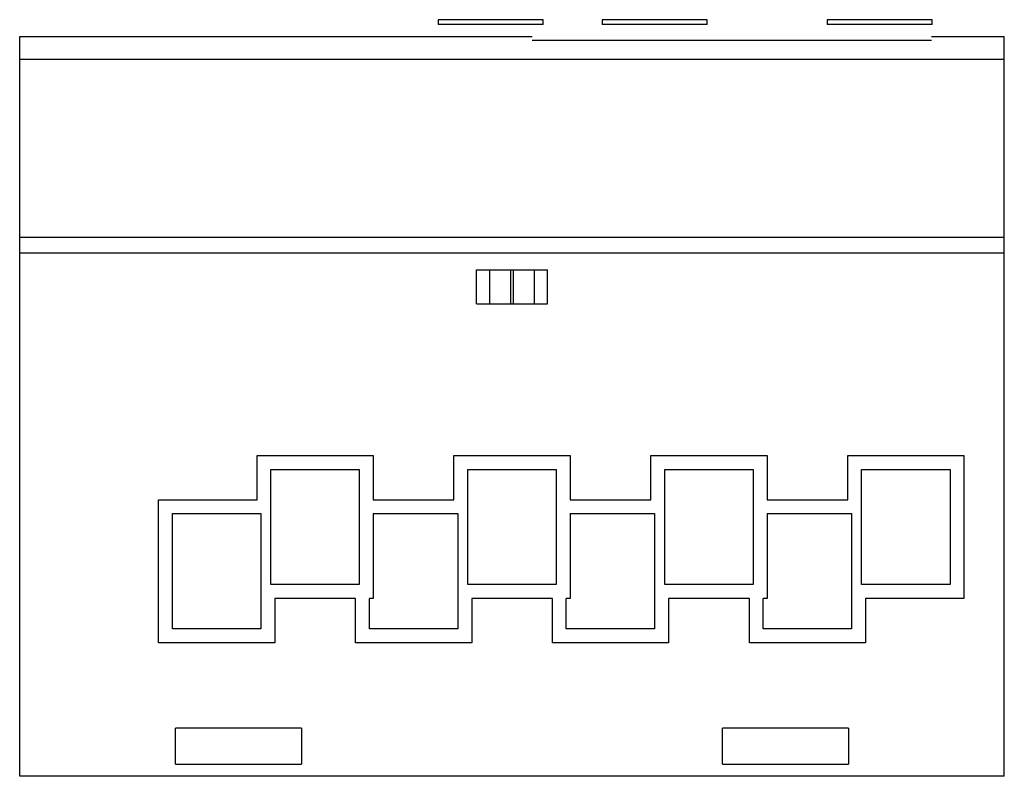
# Model space of a CAD drawing. Header units: millimetres. Extents: x 13.5 to 103.5, y 46.3 to 115.4.
import ezdxf

# ---------------------------------------------------------------- set-up
doc = ezdxf.new("R2010")
doc.units = ezdxf.units.MM
doc.header["$LTSCALE"] = 10.488111
doc.layers.get('0').update_dxf_attribs({"linetype": 'CONTINUOUS'})

msp = doc.modelspace()

# ---------------------------------------------------------------- linework, layer by layer
at = {"color": 7}
for p, q in [((51.712, 115.43), (51.705, 114.985)), ((61.305, 115.43), (51.712, 115.43)), ((61.312, 114.985), (61.305, 115.43)), ((66.705, 115.43), (66.698, 114.985)), ((76.305, 115.43), (66.705, 115.43)), ((76.312, 114.985), (76.305, 115.43)), ((87.262, 115.43), (87.255, 114.985)), ((96.855, 115.43), (87.262, 115.43)), ((96.862, 114.985), (96.855, 115.43)), ((61.312, 114.985), (51.705, 114.985)), ((76.312, 114.985), (66.698, 114.985)), ((96.862, 114.985), (87.255, 114.985)), ((13.458, 46.255), (13.458, 113.905)), ((13.458, 113.905), (60.308, 113.905)), ((60.308, 113.543), (96.808, 113.543)), ((96.808, 113.905), (103.458, 113.905)), ((103.458, 46.255), (103.458, 113.905)), ((103.458, 111.778), (13.458, 111.778)), ((13.458, 95.555), (103.458, 95.555)), ((103.458, 94.081), (13.458, 94.081)), ((55.211, 89.455), (55.211, 92.555)), ((55.211, 92.555), (61.706, 92.555)), ((56.423, 89.455), (56.423, 92.555)), ((58.328, 92.555), (58.328, 89.455)), ((58.588, 89.455), (58.588, 92.555)), ((60.493, 92.555), (60.493, 89.455)), ((61.706, 89.455), (61.706, 92.555)), ((55.211, 89.455), (61.706, 89.455)), ((35.15, 71.54), (35.15, 75.59)), ((35.15, 75.59), (45.768, 75.59)), ((45.768, 75.59), (45.768, 71.54)), ((53.15, 71.54), (53.15, 75.59)), ((53.15, 75.59), (63.768, 75.59)), ((63.768, 75.59), (63.768, 71.54)), ((71.15, 75.59), (81.768, 75.59)), ((71.15, 71.54), (71.15, 75.59)), ((81.768, 75.59), (81.768, 71.54)), ((89.15, 75.59), (99.768, 75.59)), ((89.15, 71.54), (89.15, 75.59)), ((99.768, 75.59), (99.768, 62.52)), ((36.419, 63.79), (36.419, 74.32)), ((36.419, 74.32), (44.498, 74.32)), ((44.498, 74.32), (44.498, 63.79)), ((54.419, 63.79), (54.419, 74.32)), ((54.419, 74.32), (62.498, 74.32)), ((62.498, 74.32), (62.498, 63.79)), ((72.419, 74.32), (80.498, 74.32)), ((72.419, 63.79), (72.419, 74.32)), ((80.498, 74.32), (80.498, 63.79)), ((90.419, 74.32), (98.498, 74.32)), ((90.419, 63.79), (90.419, 74.32)), ((98.498, 74.32), (98.498, 63.79)), ((26.157, 58.47), (26.157, 71.54)), ((26.157, 71.54), (35.15, 71.54)), ((45.768, 71.54), (53.15, 71.54)), ((63.768, 71.54), (71.15, 71.54)), ((81.768, 71.54), (89.15, 71.54)), ((27.419, 59.74), (27.419, 70.27)), ((27.419, 70.27), (35.498, 70.27)), ((35.498, 70.27), (35.498, 59.74)), ((45.768, 70.27), (45.768, 62.52)), ((45.768, 70.27), (53.498, 70.27)), ((53.498, 70.27), (53.498, 59.74)), ((63.768, 70.27), (71.498, 70.27)), ((63.768, 70.27), (63.768, 62.52)), ((71.498, 70.27), (71.498, 59.74)), ((81.768, 70.27), (89.498, 70.27)), ((81.768, 70.27), (81.768, 62.52)), ((89.498, 70.27), (89.498, 59.74)), ((44.498, 63.79), (36.419, 63.79)), ((62.498, 63.79), (54.419, 63.79)), ((80.498, 63.79), (72.419, 63.79)), ((98.498, 63.79), (90.419, 63.79)), ((36.775, 62.52), (36.775, 58.47)), ((44.157, 62.52), (36.775, 62.52)), ((44.157, 58.47), (44.157, 62.52)), ((45.768, 62.52), (45.419, 62.52)), ((45.419, 59.74), (45.419, 62.52)), ((62.157, 62.52), (54.775, 62.52)), ((54.775, 62.52), (54.775, 58.47)), ((62.157, 58.47), (62.157, 62.52)), ((63.768, 62.52), (63.419, 62.52)), ((63.419, 59.74), (63.419, 62.52)), ((80.157, 62.52), (72.775, 62.52)), ((72.775, 62.52), (72.775, 58.47)), ((80.157, 58.47), (80.157, 62.52)), ((81.768, 62.52), (81.419, 62.52)), ((81.419, 59.74), (81.419, 62.52)), ((99.768, 62.52), (90.775, 62.52)), ((90.775, 62.52), (90.775, 58.47)), ((35.498, 59.74), (27.419, 59.74)), ((53.498, 59.74), (45.419, 59.74)), ((71.498, 59.74), (63.419, 59.74)), ((89.498, 59.74), (81.419, 59.74)), ((36.775, 58.47), (26.157, 58.47)), ((54.775, 58.47), (44.157, 58.47)), ((72.775, 58.47), (62.157, 58.47)), ((90.775, 58.47), (80.157, 58.47)), ((27.708, 47.355), (27.708, 50.655)), ((39.208, 50.655), (27.708, 50.655)), ((39.208, 50.655), (39.208, 47.355)), ((89.208, 50.655), (77.708, 50.655)), ((77.708, 47.355), (77.708, 50.655)), ((89.208, 50.655), (89.208, 47.355)), ((27.708, 47.355), (39.208, 47.355)), ((77.708, 47.355), (89.208, 47.355)), ((103.458, 46.255), (13.458, 46.255))]:
    msp.add_line(p, q, dxfattribs=at)

doc.saveas('drawing.dxf')
